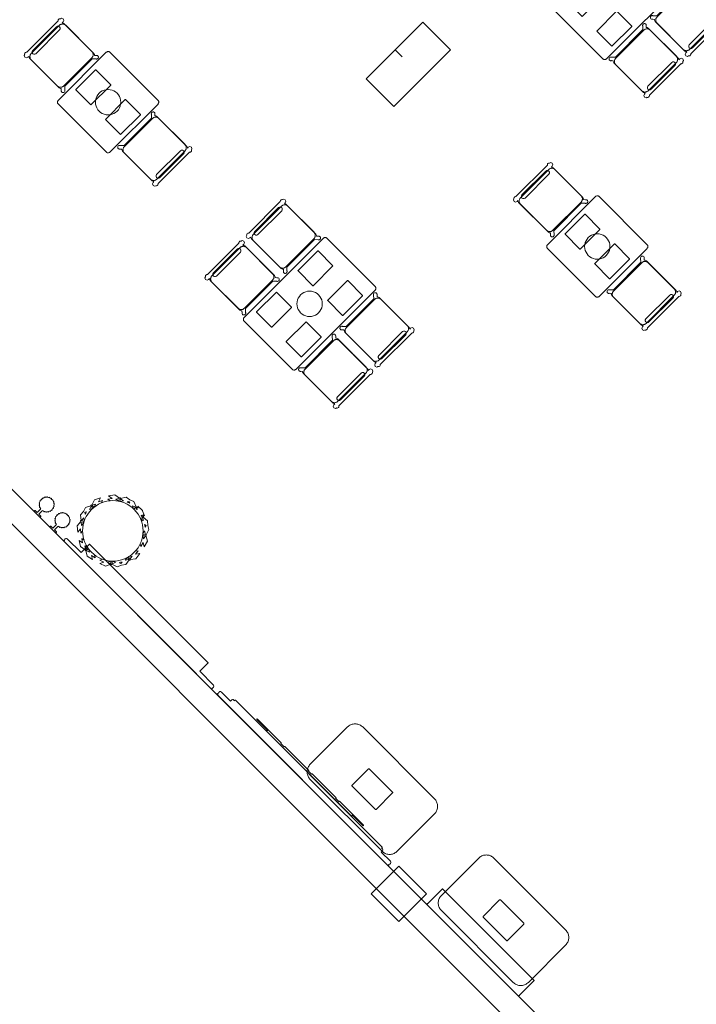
# Model space of a CAD drawing. Extents: x 2172.2 to 2210.6, y 415.3 to 458.1.
# Tile 2 of 9: x 2181.2 to 2188.1, y 427.2 to 437.3. Entities that reach past the tile are written whole.
import ezdxf

# ---------------------------------------------------------------- set-up
doc = ezdxf.new("R2010")
doc.units = 0
for name, color, linetype, lineweight in [('AYAA_M3_CHAIRS', 7, 'CONTINUOUS', 18), ('AYAA_M3_COLUMNS', 7, 'CONTINUOUS', 30), ('AYAA_M3_FINE_DETAIL', 7, 'CONTINUOUS', 9), ('AYAA_M3_PLANTS', 7, 'CONTINUOUS', 18), ('AYAA_M3_SERVICE', 7, 'CONTINUOUS', 18), ('AYAA_M3_TABLES', 7, 'CONTINUOUS', 18), ('AYAA_M3_WALL_DECOR', 7, 'CONTINUOUS', 13), ('AYAA_M3_WALL_LIGHTS', 7, 'CONTINUOUS', 13), ('AYAA_M3_WALLS', 7, 'CONTINUOUS', 30)]:
    doc.layers.add(name, color=color, linetype=linetype, lineweight=lineweight)

# ---------------------------------------------------------------- blocks, each defined once
blk = doc.blocks.new('AYAA_M3_ARCHITECTURE')
at = {"layer": 'AYAA_M3_COLUMNS', "linetype": 'CONTINUOUS', "lineweight": -2}
for points in [[(-4.993355, 2.969164), (-4.710547, 3.251969), (-4.427707, 2.969129), (-5.007532, 2.389305), (-5.29034, 2.67218), (-4.993366, 2.969152), (-4.921082, 2.896874)], [(-4.672302, -5.675465), (-4.955142, -5.958305), (-5.23795, -5.67543), (-4.955142, -5.392626)]]:
    blk.add_lwpolyline(points, close=True, dxfattribs=at)
at = {"layer": 'AYAA_M3_WALLS', "linetype": 'CONTINUOUS', "lineweight": -2}
blk.add_lwpolyline([(-17.430969, 6.977996), (-3.56182, -6.891153), (-3.738596, -7.06793), (-17.607746, 6.80122)], close=True, dxfattribs=at)
blk = doc.blocks.new('AYAA_M3_UNIQUE_WALL_COMPOSITION_08')
at = {"color": 0, "linetype": 'CONTINUOUS', "lineweight": -2}
blk.add_lwpolyline([(-0.6648, 0.008), (0.6648, 0.008), (0.6648, -0.003), (0.663994, -0.003), (0.6648, -0.006), (0.6648, -0.214), (0.663998, -0.216996), (0.661796, -0.219198), (0.6588, -0.22), (-0.6588, -0.22), (-0.661796, -0.219198), (-0.663998, -0.216996), (-0.6648, -0.214), (-0.6648, -0.006), (-0.663994, -0.003), (-0.6648, -0.003)], close=True, dxfattribs=at)
blk = doc.blocks.new('AYAA_M3_SCONCE')
at = {"color": 0, "linetype": 'CONTINUOUS', "lineweight": -2}
blk.add_lwpolyline([(-0.066057, -0.178967), (-0.064423, -0.178291), (-0.064952, -0.1775), (-0.069291, -0.168701), (-0.071015, -0.163622), (-0.072921, -0.164412), (-0.075043, -0.163533), (-0.075921, -0.161412), (-0.075043, -0.15929), (-0.072921, -0.158412), (-0.072618, -0.158538), (-0.074358, -0.149789), (-0.074835, -0.142517), (-0.076, -0.143), (-0.078121, -0.142121), (-0.079, -0.14), (-0.078121, -0.137879), (-0.076, -0.137), (-0.074835, -0.137483), (-0.074358, -0.130211), (-0.072618, -0.121462), (-0.072921, -0.121588), (-0.075043, -0.12071), (-0.075921, -0.118588), (-0.075043, -0.116467), (-0.072921, -0.115588), (-0.071015, -0.116378), (-0.069291, -0.111299), (-0.064952, -0.1025), (-0.064423, -0.101709), (-0.066057, -0.101033), (-0.066935, -0.098911), (-0.066057, -0.09679), (-0.063935, -0.095911), (-0.061814, -0.09679), (-0.061555, -0.097416), (-0.059501, -0.094343), (-0.053033, -0.086967), (-0.050898, -0.085095), (-0.051891, -0.084684), (-0.052769, -0.082563), (-0.051891, -0.080442), (-0.049769, -0.079563), (-0.047648, -0.080442), (-0.0471, -0.081764), (-0.045657, -0.080499), (-0.0375, -0.075048), (-0.033493, -0.073072), (-0.033693, -0.072989), (-0.034572, -0.070868), (-0.033693, -0.068747), (-0.031572, -0.067868), (-0.02945, -0.068747), (-0.028646, -0.07069), (-0.019411, -0.067556), (-0.013177, -0.066316), (-0.013816, -0.064774), (-0.012937, -0.062652), (-0.012, -0.062264), (-0.012, -0.014), (-0.037, -0.014), (-0.040995, -0.012931), (-0.043931, -0.009995), (-0.045, -0.006), (-0.043931, -0.002005), (-0.040995, 0.000931), (-0.037, 0.002), (0.037, 0.002), (0.040995, 0.000931), (0.043931, -0.002005), (0.045, -0.006), (0.043931, -0.009995), (0.040995, -0.012931), (0.037, -0.014), (0.012, -0.014), (0.012, -0.062264), (0.012937, -0.062652), (0.013816, -0.064774), (0.013177, -0.066316), (0.019411, -0.067556), (0.028646, -0.07069), (0.02945, -0.068747), (0.031572, -0.067868), (0.033693, -0.068747), (0.034572, -0.070868), (0.033693, -0.072989), (0.033493, -0.073072), (0.0375, -0.075048), (0.045657, -0.080499), (0.0471, -0.081764), (0.047648, -0.080442), (0.049769, -0.079563), (0.051891, -0.080442), (0.052769, -0.082563), (0.051891, -0.084684), (0.050898, -0.085095), (0.053033, -0.086967), (0.059501, -0.094343), (0.061555, -0.097416), (0.061814, -0.09679), (0.063935, -0.095911), (0.066057, -0.09679), (0.066935, -0.098911), (0.066057, -0.101033), (0.064423, -0.101709), (0.064952, -0.1025), (0.069291, -0.111299), (0.071015, -0.116378), (0.072921, -0.115588), (0.075043, -0.116467), (0.075921, -0.118588), (0.075043, -0.12071), (0.072921, -0.121588), (0.072618, -0.121462), (0.074358, -0.130211), (0.074835, -0.137483), (0.076, -0.137), (0.078121, -0.137879), (0.079, -0.14), (0.078121, -0.142121), (0.076, -0.143), (0.074835, -0.142517), (0.074358, -0.149789), (0.072618, -0.158538), (0.072921, -0.158412), (0.075043, -0.15929), (0.075921, -0.161412), (0.075043, -0.163533), (0.072921, -0.164412), (0.071015, -0.163622), (0.069291, -0.168701), (0.064952, -0.1775), (0.064423, -0.178291), (0.066057, -0.178967), (0.066935, -0.181089), (0.066057, -0.18321), (0.063935, -0.184089), (0.061814, -0.18321), (0.061555, -0.182584), (0.059501, -0.185657), (0.053033, -0.193033), (0.050898, -0.194905), (0.051891, -0.195316), (0.052769, -0.197437), (0.051891, -0.199558), (0.049769, -0.200437), (0.047648, -0.199558), (0.0471, -0.198236), (0.045657, -0.199501), (0.0375, -0.204952), (0.033493, -0.206928), (0.033693, -0.207011), (0.034572, -0.209132), (0.033693, -0.211253), (0.031572, -0.212132), (0.02945, -0.211253), (0.028646, -0.20931), (0.019411, -0.212444), (0.013177, -0.213684), (0.013816, -0.215226), (0.012937, -0.217348), (0.010816, -0.218226), (0.008695, -0.217348), (0.007816, -0.215226), (0.008131, -0.214467), (0, -0.215), (-0.008131, -0.214467), (-0.007816, -0.215226), (-0.008695, -0.217348), (-0.010816, -0.218226), (-0.012937, -0.217348), (-0.013816, -0.215226), (-0.013177, -0.213684), (-0.019411, -0.212444), (-0.028646, -0.20931), (-0.02945, -0.211253), (-0.031572, -0.212132), (-0.033693, -0.211253), (-0.034572, -0.209132), (-0.033693, -0.207011), (-0.033493, -0.206928), (-0.0375, -0.204952), (-0.045657, -0.199501), (-0.0471, -0.198236), (-0.047648, -0.199558), (-0.049769, -0.200437), (-0.051891, -0.199558), (-0.052769, -0.197437), (-0.051891, -0.195316), (-0.050898, -0.194905), (-0.053033, -0.193033), (-0.059501, -0.185657), (-0.061555, -0.182584), (-0.061814, -0.18321), (-0.063935, -0.184089), (-0.066057, -0.18321), (-0.066935, -0.181089)], close=True, dxfattribs=at)
blk = doc.blocks.new('AYAA_M3_UNIQUE_WALL_COMPOSITION_21')
at = {"color": 0, "linetype": 'CONTINUOUS', "lineweight": -2}
for points in [[(-1.086511, -0.075719), (-1.091239, -0.070992), (-1.09296, -0.06456), (-1.09296, -0.04524), (-1.22544, -0.04524), (-1.233709, -0.043028), (-1.239788, -0.036949), (-1.242, -0.02868), (-1.242, -0.0204), (-1.239788, -0.012131), (-1.234257, -0.0066), (-1.242, -0.0066), (-1.242, 0.00352), (1.242, 0.00352), (1.242, -0.0066), (1.234257, -0.0066), (1.239788, -0.012131), (1.242, -0.0204), (1.242, -0.02868), (1.239788, -0.036949), (1.233709, -0.043028), (1.22544, -0.04524), (1.09296, -0.04524), (1.09296, -0.06456), (1.091239, -0.070992), (1.086511, -0.075719), (1.08008, -0.07744), (1.064778, -0.07744), (1.065357, -0.077595), (1.067045, -0.079283), (1.06766, -0.08158), (1.06766, -0.08342), (1.067046, -0.085717), (1.065357, -0.087405), (1.06306, -0.08802), (-1.06306, -0.08802), (-1.065357, -0.087405), (-1.067045, -0.085717), (-1.06766, -0.08342), (-1.06766, -0.08158), (-1.067045, -0.079283), (-1.065357, -0.077595), (-1.064778, -0.07744), (-1.08008, -0.07744)], [(-0.617262, -0.101504), (-0.619418, -0.0963), (-0.617262, -0.091096), (-0.612058, -0.08894), (0.612058, -0.08894), (0.617253, -0.091096), (0.619405, -0.0963), (0.617253, -0.101504), (0.612058, -0.10366), (0.77004, -0.10366), (0.771054, -0.104738), (0.771474, -0.10734), (0.771054, -0.109942), (0.77004, -0.11102), (0.42228, -0.11102), (0.421266, -0.109942), (0.420846, -0.10734), (0.421266, -0.104738), (0.42228, -0.10366), (0.3726, -0.10366), (0.373614, -0.104738), (0.374034, -0.10734), (0.373614, -0.109942), (0.3726, -0.11102), (0.02484, -0.11102), (0.023826, -0.109942), (0.023406, -0.10734), (0.023826, -0.104738), (0.02484, -0.10366), (-0.02484, -0.10366), (-0.023826, -0.104738), (-0.023406, -0.10734), (-0.023826, -0.109942), (-0.02484, -0.11102), (-0.3726, -0.11102), (-0.373614, -0.109942), (-0.374034, -0.10734), (-0.373614, -0.104738), (-0.3726, -0.10366), (-0.42228, -0.10366), (-0.421266, -0.104738), (-0.420846, -0.10734), (-0.421266, -0.109942), (-0.42228, -0.11102), (-0.77004, -0.11102), (-0.771054, -0.109942), (-0.771474, -0.10734), (-0.771054, -0.104738), (-0.77004, -0.10366), (-0.612058, -0.10366)]]:
    blk.add_lwpolyline(points, close=True, dxfattribs=at)
blk = doc.blocks.new('AYAA_M3_UNIQUE_WALL_COMPOSITION_22')
at = {"color": 0, "linetype": 'CONTINUOUS', "lineweight": -2}
blk.add_lwpolyline([(-0.857209, -0.178019), (-0.859255, -0.175973), (-0.86, -0.17319), (-0.86, -0.05494), (-1.060667, -0.05494), (-1.067824, -0.053025), (-1.073085, -0.047764), (-1.075, -0.040606), (-1.075, -0.03344), (-1.073085, -0.026283), (-1.068298, -0.021495), (-1.075, -0.021495), (-1.075, -0.012736), (1.075, -0.012736), (1.075, -0.021495), (1.068298, -0.021495), (1.073085, -0.026283), (1.075, -0.03344), (1.075, -0.040606), (1.073085, -0.047764), (1.067824, -0.053025), (1.060667, -0.05494), (0.86, -0.05494), (0.86, -0.17319), (0.859255, -0.175973), (0.857209, -0.178019), (0.854426, -0.178764), (-0.854426, -0.178764)], close=True, dxfattribs=at)
blk = doc.blocks.new('AYAA_M3_DINING_TWO_SQUARE')
at = {"color": 0, "linetype": 'CONTINUOUS', "lineweight": -2}
blk.add_lwpolyline([(-0.374615, 0.353911), (-0.373471, 0.357725), (-0.371594, 0.36135), (-0.369032, 0.364695), (-0.365847, 0.367678), (-0.362118, 0.370225), (-0.357937, 0.372275), (-0.353407, 0.373776), (-0.348639, 0.374692), (-0.34375, 0.375), (0.34375, 0.375), (0.348639, 0.374692), (0.353407, 0.373776), (0.357937, 0.372275), (0.362118, 0.370225), (0.365847, 0.367678), (0.369032, 0.364695), (0.371594, 0.36135), (0.373471, 0.357725), (0.374615, 0.353911), (0.375, 0.35), (0.375, -0.35), (0.374615, -0.353911), (0.373471, -0.357725), (0.371594, -0.36135), (0.369032, -0.364695), (0.365847, -0.367678), (0.362118, -0.370225), (0.357937, -0.372275), (0.353407, -0.373776), (0.348639, -0.374692), (0.34375, -0.375), (-0.34375, -0.375), (-0.348639, -0.374692), (-0.353407, -0.373776), (-0.357937, -0.372275), (-0.362118, -0.370225), (-0.365847, -0.367678), (-0.369032, -0.364695), (-0.371594, -0.36135), (-0.373471, -0.357725), (-0.374615, -0.353911), (-0.375, -0.35), (-0.375, 0.35)], close=True, dxfattribs=at)
at = {"layer": 'AYAA_M3_FINE_DETAIL', "linetype": 'CONTINUOUS', "lineweight": -2}
for points in [[(-0.144733, 0.106001), (-0.145, 0.107), (-0.145, 0.323), (-0.144733, 0.323999), (-0.143999, 0.324733), (-0.143, 0.325), (0.143, 0.325), (0.143999, 0.324733), (0.144733, 0.323999), (0.145, 0.323), (0.145, 0.107), (0.144733, 0.106001), (0.143999, 0.105267), (0.143, 0.105), (-0.143, 0.105), (-0.143999, 0.105267)], [(-0.123637, 0.040172), (-0.115831, 0.059019), (-0.105172, 0.076412), (-0.091924, 0.091924), (-0.076412, 0.105172), (-0.059019, 0.115831), (-0.040172, 0.123637), (-0.020336, 0.128399), (0, 0.13), (0.020336, 0.128399), (0.040172, 0.123637), (0.059019, 0.115831), (0.076412, 0.105172), (0.091924, 0.091924), (0.105172, 0.076412), (0.115831, 0.059019), (0.123637, 0.040172), (0.128399, 0.020336), (0.13, 0), (0.128399, -0.020336), (0.123637, -0.040172), (0.115831, -0.059019), (0.105172, -0.076412), (0.091924, -0.091924), (0.076412, -0.105172), (0.059019, -0.115831), (0.040172, -0.123637), (0.020336, -0.128399), (0, -0.13), (-0.020336, -0.128399), (-0.040172, -0.123637), (-0.059019, -0.115831), (-0.076412, -0.105172), (-0.091924, -0.091924), (-0.105172, -0.076412), (-0.115831, -0.059019), (-0.123637, -0.040172), (-0.128399, -0.020336), (-0.13, 0), (-0.128399, 0.020336)], [(-0.144733, -0.106001), (-0.143999, -0.105267), (-0.143, -0.105), (0.143, -0.105), (0.143999, -0.105267), (0.144733, -0.106001), (0.145, -0.107), (0.145, -0.323), (0.144733, -0.323999), (0.143999, -0.324733), (0.143, -0.325), (-0.143, -0.325), (-0.143999, -0.324733), (-0.144733, -0.323999), (-0.145, -0.323), (-0.145, -0.107)]]:
    blk.add_lwpolyline(points, close=True, dxfattribs=at)
blk = doc.blocks.new('AYAA_M3_CHAIR_OLIVE')
at = {"color": 0, "linetype": 'CONTINUOUS', "lineweight": -2}
for points in [[(-0.255, -0.233), (-0.242972, -0.233), (-0.245992, -0.22998), (-0.25, -0.215), (-0.25, 0.215), (-0.245992, 0.22998), (-0.240149, 0.235823), (-0.252556, 0.249383), (-0.254118, 0.250179), (-0.258321, 0.254382), (-0.26102, 0.259679), (-0.26195, 0.26555), (-0.26102, 0.271421), (-0.258321, 0.276718), (-0.254118, 0.280921), (-0.248821, 0.28362), (-0.24295, 0.28455), (-0.237079, 0.28362), (-0.231782, 0.280921), (-0.227579, 0.276718), (-0.22608, 0.273776), (-0.20172, 0.24715), (-0.200943, 0.245), (0.200943, 0.245), (0.20172, 0.24715), (0.22608, 0.273776), (0.227579, 0.276718), (0.231782, 0.280921), (0.237079, 0.28362), (0.24295, 0.28455), (0.248821, 0.28362), (0.254118, 0.280921), (0.258321, 0.276718), (0.26102, 0.271421), (0.26195, 0.26555), (0.26102, 0.259679), (0.258321, 0.254382), (0.254118, 0.250179), (0.252556, 0.249383), (0.240149, 0.235823), (0.245992, 0.22998), (0.25, 0.215), (0.25, -0.215), (0.245992, -0.22998), (0.242972, -0.233), (0.255, -0.233), (0.270556, -0.239444), (0.277, -0.255), (0.270556, -0.270556), (0.259027, -0.275332), (0.258321, -0.276718), (0.254118, -0.280921), (0.248821, -0.28362), (0.24295, -0.28455), (0.237079, -0.28362), (0.231782, -0.280921), (0.227861, -0.277), (-0.227861, -0.277), (-0.231782, -0.280921), (-0.237079, -0.28362), (-0.24295, -0.28455), (-0.248821, -0.28362), (-0.254118, -0.280921), (-0.258321, -0.276718), (-0.259027, -0.275332), (-0.270556, -0.270556), (-0.277, -0.255), (-0.270556, -0.239444)], [(-0.247475, -0.204863), (-0.248872, -0.200013), (-0.249717, -0.195038), (-0.25, -0.19), (-0.25, 0.19), (-0.249717, 0.195038), (-0.248872, 0.200013), (-0.247475, 0.204863), (-0.245544, 0.209525), (-0.243103, 0.213941), (-0.240182, 0.218057), (-0.23682, 0.22182), (-0.233057, 0.225182), (-0.228941, 0.228103), (-0.224525, 0.230544), (-0.219863, 0.232475), (-0.215013, 0.233872), (-0.210038, 0.234717), (-0.205, 0.235), (0.205, 0.235), (0.210038, 0.234717), (0.215013, 0.233872), (0.219863, 0.232475), (0.224525, 0.230544), (0.228941, 0.228103), (0.233057, 0.225182), (0.23682, 0.22182), (0.240182, 0.218057), (0.243103, 0.213941), (0.245544, 0.209525), (0.247475, 0.204863), (0.248872, 0.200013), (0.249717, 0.195038), (0.25, 0.19), (0.25, -0.19), (0.249717, -0.195038), (0.248872, -0.200013), (0.247475, -0.204863), (0.245544, -0.209525), (0.243103, -0.213941), (0.240182, -0.218057), (0.23682, -0.22182), (0.233057, -0.225182), (0.228941, -0.228103), (0.224525, -0.230544), (0.219863, -0.232475), (0.215013, -0.233872), (0.210038, -0.234717), (0.205, -0.235), (-0.205, -0.235), (-0.210038, -0.234717), (-0.215013, -0.233872), (-0.219863, -0.232475), (-0.224525, -0.230544), (-0.228941, -0.228103), (-0.233057, -0.225182), (-0.23682, -0.22182), (-0.240182, -0.218057), (-0.243103, -0.213941), (-0.245544, -0.209525)], [(-0.183735, -0.203506), (-0.1725, -0.2005), (0.1725, -0.2005), (0.183735, -0.203506), (0.191994, -0.211765), (0.195, -0.223), (0.191994, -0.234235), (0.183735, -0.242494), (0.1725, -0.2455), (-0.1725, -0.2455), (-0.183735, -0.242494), (-0.191994, -0.234235), (-0.195, -0.223), (-0.191994, -0.211765)]]:
    blk.add_lwpolyline(points, close=True, dxfattribs=at)
blk = doc.blocks.new('AYAA_M3_DINING_2')
at = {"color": 0, "linetype": 'CONTINUOUS', "lineweight": -2}
blk.add_lwpolyline([(-0.599692, 0.353911), (-0.598776, 0.357725), (-0.597275, 0.36135), (-0.595225, 0.364695), (-0.592678, 0.367678), (-0.589695, 0.370225), (-0.58635, 0.372275), (-0.582725, 0.373776), (-0.578911, 0.374692), (-0.575, 0.375), (0.575, 0.375), (0.578911, 0.374692), (0.582725, 0.373776), (0.58635, 0.372275), (0.589695, 0.370225), (0.592678, 0.367678), (0.595225, 0.364695), (0.597275, 0.36135), (0.598776, 0.357725), (0.599692, 0.353911), (0.6, 0.35), (0.6, -0.35), (0.599692, -0.353911), (0.598776, -0.357725), (0.597275, -0.36135), (0.595225, -0.364695), (0.592678, -0.367678), (0.589695, -0.370225), (0.58635, -0.372275), (0.582725, -0.373776), (0.578911, -0.374692), (0.575, -0.375), (-0.575, -0.375), (-0.578911, -0.374692), (-0.582725, -0.373776), (-0.58635, -0.372275), (-0.589695, -0.370225), (-0.592678, -0.367678), (-0.595225, -0.364695), (-0.597275, -0.36135), (-0.598776, -0.357725), (-0.599692, -0.353911), (-0.6, -0.35), (-0.6, 0.35)], close=True, dxfattribs=at)
at = {"layer": 'AYAA_M3_FINE_DETAIL', "linetype": 'CONTINUOUS', "lineweight": -2}
for points in [[(-0.443, 0.325), (-0.157, 0.325), (-0.156001, 0.324733), (-0.155267, 0.323999), (-0.155, 0.323), (-0.155, 0.107), (-0.155267, 0.106001), (-0.156001, 0.105267), (-0.157, 0.105), (-0.443, 0.105), (-0.443999, 0.105267), (-0.444733, 0.106001), (-0.445, 0.107), (-0.445, 0.323), (-0.444733, 0.323999), (-0.443999, 0.324733)], [(0.155, 0.323), (0.155267, 0.323999), (0.156001, 0.324733), (0.157, 0.325), (0.443, 0.325), (0.443999, 0.324733), (0.444733, 0.323999), (0.445, 0.323), (0.445, 0.107), (0.444733, 0.106001), (0.443999, 0.105267), (0.443, 0.105), (0.157, 0.105), (0.156001, 0.105267), (0.155267, 0.106001), (0.155, 0.107)], [(-0.123637, 0.040172), (-0.115831, 0.059019), (-0.105172, 0.076412), (-0.091924, 0.091924), (-0.076412, 0.105172), (-0.059019, 0.115831), (-0.040172, 0.123637), (-0.020336, 0.128399), (0, 0.13), (0.020336, 0.128399), (0.040172, 0.123637), (0.059019, 0.115831), (0.076412, 0.105172), (0.091924, 0.091924), (0.105172, 0.076412), (0.115831, 0.059019), (0.123637, 0.040172), (0.128399, 0.020336), (0.13, 0), (0.128399, -0.020336), (0.123637, -0.040172), (0.115831, -0.059019), (0.105172, -0.076412), (0.091924, -0.091924), (0.076412, -0.105172), (0.059019, -0.115831), (0.040172, -0.123637), (0.020336, -0.128399), (0, -0.13), (-0.020336, -0.128399), (-0.040172, -0.123637), (-0.059019, -0.115831), (-0.076412, -0.105172), (-0.091924, -0.091924), (-0.105172, -0.076412), (-0.115831, -0.059019), (-0.123637, -0.040172), (-0.128399, -0.020336), (-0.13, 0), (-0.128399, 0.020336)], [(-0.443999, -0.105267), (-0.443, -0.105), (-0.157, -0.105), (-0.156001, -0.105267), (-0.155267, -0.106001), (-0.155, -0.107), (-0.155, -0.323), (-0.155267, -0.323999), (-0.156001, -0.324733), (-0.157, -0.325), (-0.443, -0.325), (-0.443999, -0.324733), (-0.444733, -0.323999), (-0.445, -0.323), (-0.445, -0.107), (-0.444733, -0.106001)], [(0.155267, -0.106001), (0.156001, -0.105267), (0.157, -0.105), (0.443, -0.105), (0.443999, -0.105267), (0.444733, -0.106001), (0.445, -0.107), (0.445, -0.323), (0.444733, -0.323999), (0.443999, -0.324733), (0.443, -0.325), (0.157, -0.325), (0.156001, -0.324733), (0.155267, -0.323999), (0.155, -0.323), (0.155, -0.107)]]:
    blk.add_lwpolyline(points, close=True, dxfattribs=at)
blk = doc.blocks.new('AYAA_M3_CHAIR_IVORY')
at = {"color": 0, "linetype": 'CONTINUOUS', "lineweight": -2}
for points in [[(-0.255, -0.233), (-0.242972, -0.233), (-0.245992, -0.22998), (-0.25, -0.215), (-0.25, 0.215), (-0.245992, 0.22998), (-0.240149, 0.235823), (-0.252556, 0.249383), (-0.254118, 0.250179), (-0.258321, 0.254382), (-0.26102, 0.259679), (-0.26195, 0.26555), (-0.26102, 0.271421), (-0.258321, 0.276718), (-0.254118, 0.280921), (-0.248821, 0.28362), (-0.24295, 0.28455), (-0.237079, 0.28362), (-0.231782, 0.280921), (-0.227579, 0.276718), (-0.22608, 0.273776), (-0.20172, 0.24715), (-0.200943, 0.245), (0.200943, 0.245), (0.20172, 0.24715), (0.22608, 0.273776), (0.227579, 0.276718), (0.231782, 0.280921), (0.237079, 0.28362), (0.24295, 0.28455), (0.248821, 0.28362), (0.254118, 0.280921), (0.258321, 0.276718), (0.26102, 0.271421), (0.26195, 0.26555), (0.26102, 0.259679), (0.258321, 0.254382), (0.254118, 0.250179), (0.252556, 0.249383), (0.240149, 0.235823), (0.245992, 0.22998), (0.25, 0.215), (0.25, -0.215), (0.245992, -0.22998), (0.242972, -0.233), (0.255, -0.233), (0.270556, -0.239444), (0.277, -0.255), (0.270556, -0.270556), (0.259027, -0.275332), (0.258321, -0.276718), (0.254118, -0.280921), (0.248821, -0.28362), (0.24295, -0.28455), (0.237079, -0.28362), (0.231782, -0.280921), (0.227861, -0.277), (-0.227861, -0.277), (-0.231782, -0.280921), (-0.237079, -0.28362), (-0.24295, -0.28455), (-0.248821, -0.28362), (-0.254118, -0.280921), (-0.258321, -0.276718), (-0.259027, -0.275332), (-0.270556, -0.270556), (-0.277, -0.255), (-0.270556, -0.239444)], [(-0.247475, -0.204863), (-0.248872, -0.200013), (-0.249717, -0.195038), (-0.25, -0.19), (-0.25, 0.19), (-0.249717, 0.195038), (-0.248872, 0.200013), (-0.247475, 0.204863), (-0.245544, 0.209525), (-0.243103, 0.213941), (-0.240182, 0.218057), (-0.23682, 0.22182), (-0.233057, 0.225182), (-0.228941, 0.228103), (-0.224525, 0.230544), (-0.219863, 0.232475), (-0.215013, 0.233872), (-0.210038, 0.234717), (-0.205, 0.235), (0.205, 0.235), (0.210038, 0.234717), (0.215013, 0.233872), (0.219863, 0.232475), (0.224525, 0.230544), (0.228941, 0.228103), (0.233057, 0.225182), (0.23682, 0.22182), (0.240182, 0.218057), (0.243103, 0.213941), (0.245544, 0.209525), (0.247475, 0.204863), (0.248872, 0.200013), (0.249717, 0.195038), (0.25, 0.19), (0.25, -0.19), (0.249717, -0.195038), (0.248872, -0.200013), (0.247475, -0.204863), (0.245544, -0.209525), (0.243103, -0.213941), (0.240182, -0.218057), (0.23682, -0.22182), (0.233057, -0.225182), (0.228941, -0.228103), (0.224525, -0.230544), (0.219863, -0.232475), (0.215013, -0.233872), (0.210038, -0.234717), (0.205, -0.235), (-0.205, -0.235), (-0.210038, -0.234717), (-0.215013, -0.233872), (-0.219863, -0.232475), (-0.224525, -0.230544), (-0.228941, -0.228103), (-0.233057, -0.225182), (-0.23682, -0.22182), (-0.240182, -0.218057), (-0.243103, -0.213941), (-0.245544, -0.209525)], [(-0.183735, -0.203506), (-0.1725, -0.2005), (0.1725, -0.2005), (0.183735, -0.203506), (0.191994, -0.211765), (0.195, -0.223), (0.191994, -0.234235), (0.183735, -0.242494), (0.1725, -0.2455), (-0.1725, -0.2455), (-0.183735, -0.242494), (-0.191994, -0.234235), (-0.195, -0.223), (-0.191994, -0.211765)]]:
    blk.add_lwpolyline(points, close=True, dxfattribs=at)
blk = doc.blocks.new('AYAA_M3_HOST')
at = {"color": 0, "linetype": 'CONTINUOUS', "lineweight": -2}
blk.add_lwpolyline([(-0.583093, -0.360107), (-0.590707, -0.354265), (-0.597782, -0.347782), (-0.604265, -0.340707), (-0.610107, -0.333093), (-0.615263, -0.325), (-0.619694, -0.316488), (-0.623366, -0.307622), (-0.626252, -0.29847), (-0.628329, -0.289101), (-0.629581, -0.279587), (-0.63, -0.27), (-0.63, 0.27), (-0.629581, 0.279587), (-0.628329, 0.289101), (-0.626252, 0.29847), (-0.623366, 0.307622), (-0.619694, 0.316488), (-0.615263, 0.325), (-0.610107, 0.333093), (-0.604265, 0.340707), (-0.597782, 0.347782), (-0.590707, 0.354265), (-0.583093, 0.360107), (-0.575, 0.365263), (-0.566488, 0.369694), (-0.557622, 0.373366), (-0.54847, 0.376252), (-0.539101, 0.378329), (-0.529587, 0.379581), (-0.52, 0.38), (0.52, 0.38), (0.529587, 0.379581), (0.539101, 0.378329), (0.54847, 0.376252), (0.557622, 0.373366), (0.566488, 0.369694), (0.575, 0.365263), (0.583093, 0.360107), (0.590707, 0.354265), (0.597782, 0.347782), (0.604265, 0.340707), (0.610107, 0.333093), (0.615263, 0.325), (0.619694, 0.316488), (0.623366, 0.307622), (0.626252, 0.29847), (0.628329, 0.289101), (0.629581, 0.279587), (0.63, 0.27), (0.63, -0.27), (0.629581, -0.279587), (0.628329, -0.289101), (0.626252, -0.29847), (0.623366, -0.307622), (0.619694, -0.316488), (0.615263, -0.325), (0.610107, -0.333093), (0.604265, -0.340707), (0.597782, -0.347782), (0.590707, -0.354265), (0.583093, -0.360107), (0.575, -0.365263), (0.566488, -0.369694), (0.557622, -0.373366), (0.54847, -0.376252), (0.539101, -0.378329), (0.529587, -0.379581), (0.52, -0.38), (-0.52, -0.38), (-0.529587, -0.379581), (-0.539101, -0.378329), (-0.54847, -0.376252), (-0.557622, -0.373366), (-0.566488, -0.369694), (-0.575, -0.365263)], close=True, dxfattribs=at)
at = {"layer": 'AYAA_M3_FINE_DETAIL', "linetype": 'CONTINUOUS', "lineweight": -2}
blk.add_lwpolyline([(-0.174198, 0.121996), (-0.171996, 0.124198), (-0.169, 0.125), (0.169, 0.125), (0.171996, 0.124198), (0.174198, 0.121996), (0.175, 0.119), (0.175, -0.119), (0.174198, -0.121996), (0.171996, -0.124198), (0.169, -0.125), (-0.169, -0.125), (-0.171996, -0.124198), (-0.174198, -0.121996), (-0.175, -0.119), (-0.175, 0.119)], close=True, dxfattribs=at)
blk = doc.blocks.new('AYAA_M3_PLANTER')
at = {"color": 0, "linetype": 'CONTINUOUS', "lineweight": -2}
for points in [[(-0.314582, -0.176177), (-0.34944, -0.121314), (-0.336246, -0.063287), (-0.338237, -0.062792), (-0.340588, -0.058893), (-0.339683, -0.054431), (-0.337973, -0.053296), (-0.369886, -0.003068), (-0.355475, 0.060314), (-0.331772, 0.023007), (-0.321972, 0.066107), (-0.30676, 0.042164), (-0.304043, 0.060478), (-0.296652, 0.089988), (-0.286403, 0.118632), (-0.280823, 0.13043), (-0.30658, 0.118511), (-0.291515, 0.160064), (-0.331628, 0.141502), (-0.309474, 0.20261), (-0.255468, 0.227602), (-0.256292, 0.22948), (-0.254641, 0.233723), (-0.250554, 0.235732), (-0.248612, 0.235071), (-0.22833, 0.291016), (-0.18698, 0.310151), (-0.150749, 0.337787), (-0.091788, 0.329601), (-0.091462, 0.331547), (-0.087769, 0.334189), (-0.083255, 0.333702), (-0.082014, 0.332167), (-0.034685, 0.368269), (0.029698, 0.35933), (-0.005446, 0.332524), (0.038334, 0.326445), (0.015759, 0.309226), (0.030385, 0.308507), (0.060478, 0.304043), (0.089988, 0.296652), (0.105943, 0.290943), (0.091863, 0.31559), (0.134551, 0.304134), (0.112627, 0.342513), (0.175406, 0.325665), (0.204933, 0.273978), (0.206673, 0.274908), (0.21102, 0.273598), (0.213392, 0.269726), (0.212934, 0.267806), (0.270427, 0.252378), (0.293029, 0.212813), (0.32366, 0.17908), (0.320546, 0.119665), (0.322646, 0.119524), (0.325649, 0.11609), (0.325495, 0.111531), (0.323958, 0.110094), (0.332125, 0.1011), (0.34, 0.12), (0.361231, 0.069046), (0.363954, 0.066047), (0.363789, 0.062905), (0.365, 0.06), (0.363441, 0.056259), (0.360553, 0.001136), (0.346789, 0.016294), (0.342105, 0.005053), (0.343905, 0.004243), (0.345522, 0), (0.343905, -0.004243), (0.342105, -0.005053), (0.365, -0.06), (0.347475, -0.102059), (0.339471, -0.146917), (0.290523, -0.180738), (0.291693, -0.182487), (0.290809, -0.186962), (0.287104, -0.189624), (0.285028, -0.189285), (0.274576, -0.247856), (0.2211, -0.284806), (0.228864, -0.241294), (0.192501, -0.26642), (0.1974, -0.238964), (0.196662, -0.239633), (0.172227, -0.257756), (0.146133, -0.273396), (0.119186, -0.286141), (0.145726, -0.294619), (0.106529, -0.315045), (0.148633, -0.328494), (0.09099, -0.358533), (0.034315, -0.34043), (0.033645, -0.342424), (0.029562, -0.344457), (0.025191, -0.34315), (0.024191, -0.341299), (-0.02857, -0.368794), (-0.071975, -0.354929), (-0.117352, -0.35079), (-0.155242, -0.304904), (-0.15685, -0.306178), (-0.161374, -0.305659), (-0.164354, -0.302216), (-0.164209, -0.30017), (-0.223471, -0.294764), (-0.264858, -0.244643), (-0.220841, -0.248658), (-0.248984, -0.214576), (-0.22109, -0.217121), (-0.239633, -0.196662), (-0.257756, -0.172227), (-0.273396, -0.146133), (-0.274861, -0.143036), (-0.281079, -0.170384), (-0.304783, -0.133077)], [(-0.304043, 0.060478), (-0.296652, 0.089988), (-0.286403, 0.118632), (-0.273396, 0.146133), (-0.257756, 0.172227), (-0.239633, 0.196662), (-0.219203, 0.219203), (-0.196662, 0.239633), (-0.172227, 0.257756), (-0.146133, 0.273396), (-0.118632, 0.286403), (-0.089988, 0.296652), (-0.060478, 0.304043), (-0.030385, 0.308507), (0, 0.31), (0.030385, 0.308507), (0.060478, 0.304043), (0.089988, 0.296652), (0.118632, 0.286403), (0.146133, 0.273396), (0.172227, 0.257756), (0.196662, 0.239633), (0.219203, 0.219203), (0.239633, 0.196662), (0.257756, 0.172227), (0.273396, 0.146133), (0.286403, 0.118632), (0.296652, 0.089988), (0.304043, 0.060478), (0.308507, 0.030385), (0.31, 0), (0.308507, -0.030385), (0.304043, -0.060478), (0.296652, -0.089988), (0.286403, -0.118632), (0.273396, -0.146133), (0.257756, -0.172227), (0.239633, -0.196662), (0.219203, -0.219203), (0.196662, -0.239633), (0.172227, -0.257756), (0.146133, -0.273396), (0.118632, -0.286403), (0.089988, -0.296652), (0.060478, -0.304043), (0.030385, -0.308507), (0, -0.31), (-0.030385, -0.308507), (-0.060478, -0.304043), (-0.089988, -0.296652), (-0.118632, -0.286403), (-0.146133, -0.273396), (-0.172227, -0.257756), (-0.196662, -0.239633), (-0.219203, -0.219203), (-0.239633, -0.196662), (-0.257756, -0.172227), (-0.273396, -0.146133), (-0.286403, -0.118632), (-0.296652, -0.089988), (-0.304043, -0.060478), (-0.308507, -0.030385), (-0.31, 0), (-0.308507, 0.030385)], [(-0.091535, 0.324905), (-0.12151, 0.302042), (-0.087386, 0.297304), (-0.084477, 0.298032)], [(-0.072835, 0.300948), (-0.070392, 0.30156), (-0.042586, 0.322769), (-0.079928, 0.327954)], [(-0.232141, 0.204928), (-0.252699, 0.223798), (-0.265549, 0.188355), (-0.23388, 0.20301)], [(-0.244585, 0.232638), (-0.224083, 0.213819), (-0.222168, 0.215932), (-0.210371, 0.24847)], [(-0.170679, 0.283112), (-0.15865, 0.292287), (-0.177811, 0.294948), (-0.184405, 0.276761)], [(0.18234, 0.250255), (0.184312, 0.248793), (0.20137, 0.27091), (0.164959, 0.280681)], [(0.229573, 0.230846), (0.210872, 0.263581), (0.193952, 0.241643), (0.196566, 0.239704)], [(0.267482, 0.194261), (0.277651, 0.183062), (0.278664, 0.20238), (0.259979, 0.207395)], [(0.307649, 0.116043), (0.315889, 0.11898), (0.290546, 0.146891), (0.288725, 0.112142), (0.289628, 0.109619), (0.303776, 0.114662), (0.306, 0.12)], [(0.319918, 0.107677), (0.31227, 0.104951), (0.318937, 0.088952)], [(0.295485, 0.094765), (0.297542, 0.099701), (0.293671, 0.098321), (0.29459, 0.095751)], [(0.309578, 0.008587), (0.309705, 0.006), (0.313744, 0.006), (0.310149, 0.009959)], [(0.32938, 0.006), (0.3375, 0.006), (0.330287, 0.023311)], [(-0.306067, -0.046834), (-0.306424, -0.044428), (-0.325228, -0.014831), (-0.333587, -0.051593)], [(-0.303717, -0.061779), (-0.304043, -0.060478), (-0.304306, -0.058708), (-0.331542, -0.063418), (-0.311325, -0.095238)], [(0.32464, -0.006), (0.309705, -0.006), (0.309578, -0.008587), (0.323, -0.0408), (0.3375, -0.006), (0.328751, -0.006), (0.328527, -0.010281)], [(0.33044, -0.097057), (0.323, -0.0792), (0.317182, -0.093164), (0.314525, -0.108055)], [(0.249631, -0.208993), (0.280647, -0.187562), (0.257445, -0.172646), (0.255695, -0.175005)], [(0.264914, -0.160285), (0.263661, -0.162376), (0.287137, -0.177468), (0.293759, -0.140353)], [(-0.152218, -0.269749), (-0.186882, -0.266587), (-0.162878, -0.295657), (-0.149925, -0.271123)], [(-0.139269, -0.276642), (-0.152266, -0.301259), (-0.114722, -0.304684), (-0.136985, -0.277723)], [(-0.0657, -0.323987), (-0.080764, -0.322613), (-0.068447, -0.33753), (-0.051291, -0.328589)], [(-0.013033, -0.325306), (0.02288, -0.336777), (0.020496, -0.308993), (0.018039, -0.309114)], [(0.06827, -0.318328), (0.035259, -0.307784), (0.032472, -0.308197), (0.034836, -0.335751)]]:
    blk.add_lwpolyline(points, close=True, dxfattribs=at)

msp = doc.modelspace()

# ---------------------------------------------------------------- block references
at = {"layer": 'AYAA_M3_CHAIRS', "linetype": 'CONTINUOUS'}
for name, p, yscale, rotation in [('AYAA_M3_CHAIR_IVORY', (2188.001, 437.284), -1.0000000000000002, -135), ('AYAA_M3_CHAIR_OLIVE', (2181.588, 436.909), -1, 45), ('AYAA_M3_CHAIR_IVORY', (2187.577, 436.86), -1.0000000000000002, -135), ('AYAA_M3_CHAIR_OLIVE', (2182.542, 435.955), -1.0000000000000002, -135), ('AYAA_M3_CHAIR_OLIVE', (2186.601, 435.431), -1, 45), ('AYAA_M3_CHAIR_IVORY', (2183.864, 435.057), -1, 45), ('AYAA_M3_CHAIR_IVORY', (2183.44, 434.632), -1, 45), ('AYAA_M3_CHAIR_OLIVE', (2187.556, 434.477), -1.0000000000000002, -135), ('AYAA_M3_CHAIR_IVORY', (2184.819, 434.102), -1.0000000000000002, -135), ('AYAA_M3_CHAIR_IVORY', (2184.395, 433.678), -1.0000000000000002, -135)]:
    msp.add_blockref(name, p, dxfattribs=dict(at, yscale=yscale, rotation=rotation))
at = {"layer": 'AYAA_M3_PLANTS', "linetype": 'CONTINUOUS', "xscale": 0.9999999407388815, "yscale": -0.9999999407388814, "rotation": 44.999997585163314}
msp.add_blockref('AYAA_M3_PLANTER', (2182.114, 432.041), dxfattribs=at)
at = {"layer": 'AYAA_M3_SERVICE', "linetype": 'CONTINUOUS', "xscale": 0.9999999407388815, "yscale": -0.9999999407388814, "rotation": -44.999997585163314}
for p in [(2184.773, 429.396), (2186.117, 428.053)]:
    msp.add_blockref('AYAA_M3_HOST', p, dxfattribs=at)
at = {"layer": 'AYAA_M3_TABLES', "linetype": 'CONTINUOUS', "yscale": -1, "rotation": 45}
for name, p in [('AYAA_M3_DINING_2', (2187.312, 437.549)), ('AYAA_M3_DINING_TWO_SQUARE', (2182.065, 436.432)), ('AYAA_M3_DINING_TWO_SQUARE', (2187.078, 434.954)), ('AYAA_M3_DINING_2', (2184.13, 434.367))]:
    msp.add_blockref(name, p, dxfattribs=at)
at = {"layer": 'AYAA_M3_WALL_DECOR', "linetype": 'CONTINUOUS', "rotation": 135}
for name, p in [('AYAA_M3_UNIQUE_WALL_COMPOSITION_22', (2182.357, 431.172)), ('AYAA_M3_UNIQUE_WALL_COMPOSITION_21', (2184.06, 429.492)), ('AYAA_M3_UNIQUE_WALL_COMPOSITION_08', (2185.807, 427.751))]:
    msp.add_blockref(name, p, dxfattribs=at)
at = {"layer": 'AYAA_M3_WALL_LIGHTS', "linetype": 'CONTINUOUS', "rotation": 135}
for p in [(2181.337, 432.212), (2181.498, 432.051)]:
    msp.add_blockref('AYAA_M3_SCONCE', p, dxfattribs=at)
at = {"layer": 'AYAA_M3_WALLS'}
msp.add_blockref('AYAA_M3_ARCHITECTURE', (2190, 434), dxfattribs=at)

doc.saveas('drawing.dxf')
